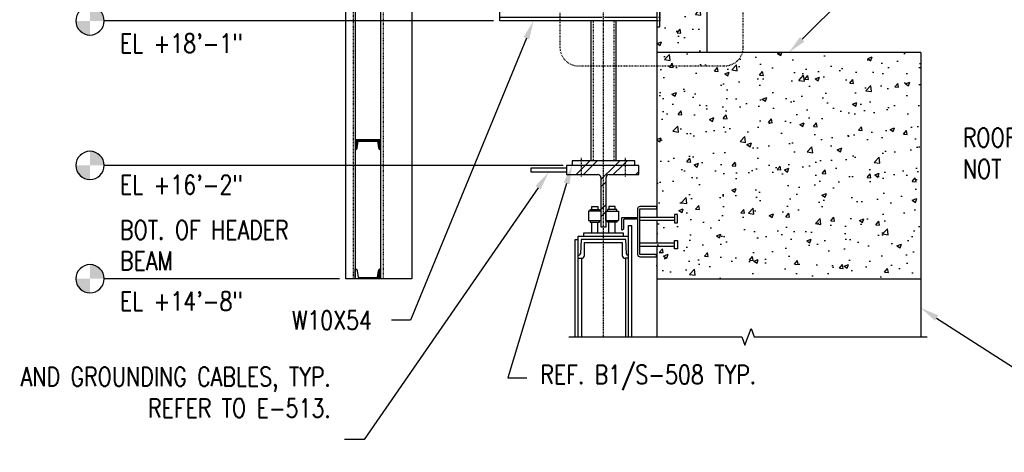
# Model space of a CAD drawing. Header units: inches. Extents: x -241 to 2916, y 110 to 330.
# Tile 35 of 40: x 1827 to 1983, y 110 to 179. Entities that reach past the tile are written whole.
import ezdxf
from ezdxf import colors
from ezdxf.entities.mleader import LeaderData, LeaderLine
from ezdxf.math import Vec2, Vec3

# ---------------------------------------------------------------- set-up
doc = ezdxf.new("R2010")
doc.units = ezdxf.units.IN
doc.header["$MEASUREMENT"] = 0
for name, pattern in [('Center 1_4_', [0.53125, 0.25, -0.09375, 0.09375, -0.09375]), ('Dash', [0.25, 0.125, -0.125]), ('Dash - 1_16_', [0.1875, 0.125, -0.0625]), ('Hidden 3_32_', [0.140625, 0.09375, -0.046875])]:
    doc.linetypes.add(name, pattern=pattern)
for name, color, linetype in [('A-WALL-PATT', 8, 'Continuous'), ('S-ANNO-NOTE', 2, 'Continuous'), ('S-BEAM', 10, 'Continuous'), ('S-BEAM-HDLN', 1, 'Dash'), ('S-COLS', 2, 'Continuous'), ('S-DETL', 90, 'Continuous'), ('S-DETL-CNTR', 1, 'Center 1_4_'), ('S-DETL-GENF', 92, 'Continuous'), ('S-DETL-GENF-HDLN', 1, 'Dash'), ('S-DETL-MEDM', 3, 'Continuous'), ('S-DETL-PATT', 8, 'Continuous'), ('S-DETL-THIN', 1, 'Continuous')]:
    doc.layers.add(name, color=color, linetype=linetype)
doc.layers.add('S-ANNO-SYMB', color=2, linetype='Continuous', lineweight=25)
doc.styles.add('Annotative', font='romans.shx', dxfattribs={"width": 0.8, "height": 0.125})
pattern_1 = [(45, (1915.8617, 98.027), (-2.37588, 2.37588), []), (45, (1915.8617, 101.627), (-2.37588, 2.37588), [])]

# ---------------------------------------------------------------- blocks, each defined once
blk = doc.blocks.new('051200_StructuralFraming-W-Flange - W10X54-1981470-DOOR RAIL SUPPORT 1')
at = {"layer": 'S-BEAM'}
for p, q in [((808.21, 179.88), (808.21, 180.5)), ((833.21, 180.5), (808.21, 180.5)), ((808.21, 179.19), (808.21, 179.88)), ((824.53, 179.88), (808.21, 179.88)), ((808.21, 171.71), (808.21, 179.19)), ((833.21, 179.88), (824.9, 179.88)), ((808.21, 171.01), (808.21, 171.71)), ((808.21, 170.4), (808.21, 171.01)), ((808.21, 171.01), (824.53, 171.01)), ((824.9, 171.01), (833.21, 171.01)), ((822.71, 170.4), (808.21, 170.4)), ((833.21, 170.4), (826.71, 170.4))]:
    blk.add_line(p, q, dxfattribs=at)
at = {"layer": 'S-BEAM-HDLN'}
for p, q in [((833.7, 180.5), (833.21, 180.5)), ((833.7, 180.5), (833.7, 179.88)), ((833.7, 179.88), (833.21, 179.88)), ((833.7, 179.88), (833.7, 179.19)), ((833.7, 179.19), (833.7, 171.71)), ((833.21, 171.01), (833.7, 171.01)), ((833.7, 171.71), (833.7, 171.01)), ((833.7, 171.01), (833.7, 170.4)), ((833.7, 170.4), (833.21, 170.4))]:
    blk.add_line(p, q, dxfattribs=at)
blk = doc.blocks.new('Level Circle AEC')
at = {"layer": 'S-ANNO-SYMB', "lineweight": -3}
h = blk.add_hatch(color=256, dxfattribs=at)
edge = h.paths.add_edge_path()
edge.add_line((373.71, 0), (367.71, 0))
edge.add_arc((373.71, 0), 6, 90, 180, ccw=False)
edge.add_line((373.71, 6), (373.71, 0))
h = blk.add_hatch(color=256, dxfattribs=at)
edge = h.paths.add_edge_path()
edge.add_line((373.71, -6), (373.71, 0))
edge.add_line((373.71, 0), (379.71, 0))
edge.add_arc((373.71, 0), 6, 270, 360, ccw=False)
blk.add_circle((373.71, 0), 6, dxfattribs=at)
blk = doc.blocks.new('051200_StructuralFraming-C-Channel - C4X5_4-V15-DOOR RAIL SUPPORT 2')
at = {"lineweight": -3}
for p, q in [((753.71, 202), (753.71, 200.42)), ((757.71, 202), (753.71, 202)), ((754, 200.72), (754.18, 201.82)), ((754.18, 201.82), (757.24, 201.82)), ((757.24, 201.82), (757.41, 200.72)), ((757.71, 200.42), (757.71, 202))]:
    blk.add_line(p, q, dxfattribs=at)
for centre, start, end in [((753.71, 200.72), 270, 0), ((757.71, 200.72), 180, 270)]:
    blk.add_arc(centre, 0.296, start, end, dxfattribs=at)

msp = doc.modelspace()

# ---------------------------------------------------------------- hatches: boundary and pattern name
at = {"layer": 'A-WALL-PATT', "lineweight": -3}
h = msp.add_hatch(dxfattribs=at)
h.set_pattern_fill('AR-CONC', color=8, style=0)
h.set_pattern_definition([(50, (1094.9367, 6), (7.1726, -0.62752), [0.75, -8.25]), (355, (1094.937, 6), (-1.387513, 7.52192), [0.6, -6.6]), (100.4514, (1095.5344, 5.948), (5.78509, 6.8944), [0.6374, -7.01142]), (46.1842, (1094.937, 8), (10.67241, -1.65519), [1.125, -12.375]), (96.6356, (1095.826, 7.862), (9.34662, 9.74119), [0.9561, -10.51714]), (351.1842, (1094.937, 8), (9.34662, 9.74119), [0.9, -9.9]), (21, (1095.9367, 7.5), (5.96907, -4.02619), [0.75, -8.25]), (326, (1095.937, 7.5), (2.433153, 7.2515), [0.6, -6.6]), (71.4514, (1096.434, 7.1645), (8.402224, 3.22531), [0.6374, -7.01142]), (37.5, (1094.9367, 6), (0.1215986, 3.3289385), [0, -6.52, 0, -6.7, 0, -6.625]), (7.5, (1094.9367, 6), (2.630695, 3.944117), [0, -3.82, 0, -6.37, 0, -2.525]), (327.5, (1092.7067, 6), (5.338224, -0.225549), [0, -2.5, 0, -7.8, 0, -10.35]), (317.5, (1091.7067, 6), (5.831862, 1.00105), [0, -3.25, 0, -5.18, 0, -7.35])])
h.paths.add_polyline_path([(1928.6426, 173.9), (1929.5729, 173.9), (1930.2511, 173.9), (1936.1426, 173.9), (1936.1426, 239.9), (1928.1426, 239.9), (1928.1494, 173.9)])
at = {"layer": 'A-WALL-PATT'}
h = msp.add_hatch(dxfattribs=at)
h.set_pattern_fill('AR-CONC', color=8, style=0)
h.set_pattern_definition([(50, (0, 0), (7.172602, -0.627521), [0.75, -8.25]), (355, (0, 0), (-1.387513, 7.52192), [0.6, -6.6]), (100.45144, (0.598, -0.052), (5.785088, 6.8944), [0.637402, -7.01142]), (46.1842, (0, 2), (10.672413, -1.655193), [1.125, -12.375]), (96.63564, (0.889, 1.862), (9.34662, 9.741186), [0.956103, -10.51714]), (351.18416, (0, 2), (9.34662, 9.741186), [0.9, -9.9]), (21, (1, 1.5), (5.96907, -4.026189), [0.75, -8.25]), (326, (1, 1.5), (2.433153, 7.2515), [0.6, -6.6]), (71.45144, (1.4974, 1.1645), (8.402224, 3.225312), [0.637402, -7.01142]), (37.5, (0, 0), (0.1215986, 3.3289385), [0, -6.52, 0, -6.7, 0, -6.625]), (7.5, (0, 0), (2.6306954, 3.944117), [0, -3.82, 0, -6.37, 0, -2.525]), (327.5, (-2.23, 0), (5.3382244, -0.2255487), [0, -2.5, 0, -7.8, 0, -10.35]), (317.5, (-3.23, 0), (5.831862, 1.00105), [0, -3.25, 0, -5.18, 0, -7.35])])
h.paths.add_polyline_path([(1970.1494, 173.9), (1928.1494, 173.9), (1928.1426, 137.9), (1970.1494, 137.9)])
at = {"layer": 'A-WALL-PATT', "lineweight": -3}
h = msp.add_hatch(dxfattribs=at)
h.set_pattern_fill('FP_3', color=8, style=0, pattern_type=2)
h.set_pattern_definition(pattern_1)
h.paths.add_polyline_path([(1920.0544, 146.15), (1920.0544, 153.9996), (1920.0715, 154.129), (1920.1214, 154.2496), (1920.2009, 154.3531), (1920.3044, 154.4326), (1920.425, 154.4825), (1920.5544, 154.4996), (1925.2994, 154.4996), (1925.2994, 155.9396), (1913.7494, 155.9396), (1913.7494, 154.4996), (1918.7444, 154.4996), (1918.8738, 154.4825), (1918.9944, 154.4326), (1919.098, 154.3531), (1919.1774, 154.2496), (1919.2274, 154.129), (1919.2444, 153.9996), (1919.2444, 146.15)])
h = msp.add_hatch(dxfattribs=at)
h.set_pattern_fill('FP_3', color=8, style=0, pattern_type=2)
h.set_pattern_definition(pattern_1)
h.paths.add_polyline_path([(1924.6494, 155.9396), (1924.6494, 156.6896), (1914.6494, 156.6896), (1914.6494, 155.9396)])
at = {"layer": 'S-DETL-PATT'}
h = msp.add_hatch(dxfattribs=at)
h.set_pattern_fill('STEEL', color=256, scale=2)
h.set_pattern_definition([(45, (199.14528, 6), (-0.176776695, 0.176776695), []), (45, (199.14528, 6.125), (-0.176776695, 0.176776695), [])])
h.paths.add_polyline_path([(1880.6129, 159.816), (1883.6724, 159.816), (1883.8466, 158.716, 0.41421356), (1884.1426, 158.42), (1884.1426, 160), (1880.1426, 160), (1880.1426, 158.42, 0.41421356), (1880.4386, 158.716)])
h = msp.add_hatch(dxfattribs=at)
h.set_pattern_fill('STEEL', color=256, scale=2)
h.set_pattern_definition([(45, (199.14528, 5.9), (-0.176776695, 0.176776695), []), (45, (199.14528, 6.025), (-0.176776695, 0.176776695), [])])
h.paths.add_polyline_path([(1884.1426, 139.48, 0.41421356), (1883.8466, 139.184), (1883.6433, 137.9), (1884.1426, 137.9)])

# ---------------------------------------------------------------- linework, layer by layer
at = {"layer": 'S-ANNO-SYMB', "lineweight": -3}
for p, q in [((1902.1426, 178.945), (1840.1708, 178.945)), ((1913.2385, 155.9396), (1840.1708, 155.9396)), ((1877.6426, 137.9), (1840.1708, 137.9))]:
    msp.add_line(p, q, dxfattribs=at)
at = {"layer": 'S-ANNO-SYMB', "linetype": 'Continuous'}
for points in [[(1936.1426, 173.9), (1936.1426, 187.3474), (1937.4842, 187.8357), (1934.8011, 188.8123), (1936.1426, 189.3006), (1936.1426, 241.7562)], [(1914.1494, 128.648), (1941.6729, 128.648), (1942.1612, 127.3065), (1943.1377, 129.9895), (1943.626, 128.648), (1971.1494, 128.648)]]:
    msp.add_lwpolyline(points, dxfattribs=at)
at = {"layer": 'S-ANNO-SYMB', "linetype": 'Dash', "lineweight": -3}
msp.add_lwpolyline([(1941.9127, 174.7762), (1941.9127, 187.4961, 0.41421356), (1938.9127, 190.4961), (1915.7187, 190.4961, 0.41421356), (1912.7187, 187.4961), (1912.7187, 174.7762, 0.41421356), (1915.7187, 171.7762), (1938.9127, 171.7762, 0.41421356)], format="xyb", close=True, dxfattribs=at)
at = {"layer": 'S-BEAM', "lineweight": -3}
for p, q in [((1928.1426, 239.9), (1928.1426, 147.715)), ((1928.1426, 147.21), (1928.1426, 143.59)), ((1928.1426, 143.085), (1928.1426, 128.648))]:
    msp.add_line(p, q, dxfattribs=at)
at = {"layer": 'S-BEAM'}
msp.add_line((1970.1494, 173.9), (1970.1494, 128.648), dxfattribs=at)
for points in [[(1970.1494, 173.9), (1928.1494, 173.9), (1928.1445, 147.715)], [(1928.1444, 147.21), (1928.1437, 143.59)], [(1928.1436, 143.085), (1928.1426, 137.9), (1970.1494, 137.9)]]:
    msp.add_lwpolyline(points, dxfattribs=at)
at = {"layer": 'S-COLS', "linetype": 'Hidden 3_32_'}
msp.add_line((1884.6426, 137.9), (1884.6426, 229), dxfattribs=at)
at = {"layer": 'S-COLS'}
for p, q in [((1884.1426, 206.42), (1884.1426, 137.9)), ((1889.1426, 196.3343), (1889.1426, 137.9)), ((1889.1426, 137.9), (1884.1426, 137.9))]:
    msp.add_line(p, q, dxfattribs=at)
at = {"layer": 'S-DETL', "lineweight": -3}
for p, q in [((1878.6426, 137.9), (1878.6426, 232.9714)), ((1880.1426, 233.0026), (1880.1426, 137.9)), ((1924.6494, 156.6896), (1914.6494, 156.6896)), ((1914.6494, 156.6896), (1914.6494, 155.9396)), ((1924.6494, 155.9396), (1924.6494, 156.6896)), ((1917.5244, 148.895), (1919.0244, 148.895)), ((1917.5244, 148.645), (1917.5244, 148.895)), ((1917.7744, 148.895), (1917.7744, 149.395)), ((1917.7744, 149.395), (1918.7744, 149.395)), ((1918.7744, 149.395), (1918.7744, 148.895)), ((1919.0244, 148.895), (1919.0244, 148.645)), ((1921.7744, 148.895), (1920.2744, 148.895)), ((1920.2744, 148.895), (1920.2744, 148.645)), ((1921.5244, 149.395), (1920.5244, 149.395)), ((1920.5244, 149.395), (1920.5244, 148.895)), ((1921.5244, 148.895), (1921.5244, 149.395)), ((1921.7744, 148.645), (1921.7744, 148.895)), ((1919.2744, 148.645), (1917.2744, 148.645)), ((1917.2744, 148.645), (1917.2744, 147.145)), ((1919.2744, 147.145), (1919.2744, 148.645)), ((1920.0244, 147.145), (1920.0244, 148.645)), ((1920.0244, 148.645), (1922.0244, 148.645)), ((1922.0244, 148.645), (1922.0244, 147.145)), ((1917.2744, 147.145), (1919.2744, 147.145)), ((1917.5244, 147.145), (1917.5244, 146.895)), ((1917.5244, 146.895), (1919.0244, 146.895)), ((1917.7744, 145.15), (1917.7744, 146.895)), ((1918.7744, 145.15), (1918.7744, 146.895)), ((1919.0244, 146.895), (1919.0244, 147.145)), ((1920.0244, 147.145), (1922.0244, 147.145)), ((1920.2744, 146.895), (1920.2744, 147.145)), ((1921.7744, 146.895), (1920.2744, 146.895)), ((1920.5244, 145.15), (1920.5244, 146.895)), ((1921.5244, 145.15), (1921.5244, 146.895)), ((1921.7744, 147.145), (1921.7744, 146.895)), ((1923.6494, 128.648), (1923.6494, 146.4)), ((1923.6494, 146.4), (1924.1494, 146.4)), ((1924.1494, 128.648), (1924.1494, 146.4)), ((1915.6494, 144.65), (1923.6494, 144.65)), ((1915.6494, 128.648), (1915.6494, 144.65)), ((1922.8369, 145.15), (1916.4619, 145.15)), ((1916.4619, 145.15), (1916.4619, 144.65)), ((1922.8369, 144.65), (1922.8369, 145.15)), ((1915.1494, 128.648), (1915.1494, 144.15)), ((1915.1494, 144.15), (1915.6494, 144.15)), ((1916.0967, 144.15), (1915.9774, 141.8868)), ((1923.2006, 144.15), (1916.0967, 144.15)), ((1916.6472, 141.6237), (1916.6472, 143.65)), ((1916.6472, 143.65), (1922.6501, 143.65)), ((1922.6501, 143.65), (1922.6501, 141.6237)), ((1923.3164, 141.8872), (1923.2006, 144.15)), ((1915.6494, 141.15), (1916.1479, 141.15)), ((1916.1479, 141.15), (1916.1479, 128.648)), ((1923.6494, 141.15), (1923.1494, 141.15)), ((1923.1494, 141.15), (1923.1494, 128.648)), ((1880.1426, 137.9), (1878.6426, 137.9))]:
    msp.add_line(p, q, dxfattribs=at)
at = {"layer": 'S-DETL', "linetype": 'Dash - 1_16_', "lineweight": -3}
for p, q in [((1879.8186, 232.9959), (1879.8186, 137.9)), ((1916.1494, 154.1511), (1916.1494, 157.1511)), ((1923.1494, 154.1511), (1923.1494, 157.1511))]:
    msp.add_line(p, q, dxfattribs=at)
at = {"layer": 'S-DETL'}
msp.add_lwpolyline([(1913.7494, 154.8602), (1908.1244, 154.8602), (1908.1244, 155.5789), (1913.7494, 155.5789)], close=True, dxfattribs=at)
at = {"layer": 'S-DETL', "lineweight": -3}
for centre, radius, start, end in [((1915.7277, 141.9), 0.25, 270, 356.981875), ((1916.1479, 141.65), 0.5, 270, 356.981875), ((1923.1494, 141.65), 0.5, 183.018125, 270), ((1923.566, 141.9), 0.25, 182.928842, 270)]:
    msp.add_arc(centre, radius, start, end, dxfattribs=at)
at = {"layer": 'S-DETL-CNTR', "lineweight": -3}
msp.add_line((1919.6494, 128.648), (1919.6494, 269.6992), dxfattribs=at)
at = {"layer": 'S-DETL-GENF', "lineweight": 30}
for p, q in [((1921.6494, 178.945), (1917.6494, 178.945)), ((1917.6494, 178.945), (1917.6494, 156.6896)), ((1921.6494, 156.6896), (1921.6494, 178.945))]:
    msp.add_line(p, q, dxfattribs=at)
at = {"layer": 'S-DETL-GENF-HDLN'}
for p, q in [((1917.9984, 178.945), (1917.9984, 156.6896)), ((1921.3004, 178.945), (1921.3004, 156.6896))]:
    msp.add_line(p, q, dxfattribs=at)
at = {"layer": 'S-DETL-MEDM', "lineweight": -3}
for p, q in [((1928.6426, 177.995), (1928.6426, 189.995)), ((1928.1426, 177.995), (1928.6426, 177.995))]:
    msp.add_line(p, q, dxfattribs=at)
at = {"layer": 'S-DETL-MEDM', "linetype": 'Continuous'}
for p, q in [((1925.4619, 147.715), (1930.9737, 147.715)), ((1925.4619, 147.21), (1930.9737, 147.21)), ((1925.4622, 143.59), (1930.974, 143.59)), ((1925.4622, 143.085), (1930.974, 143.085))]:
    msp.add_line(p, q, dxfattribs=at)
for points in [[(1925.4619, 141.4), (1928.0869, 141.4), (1928.0869, 141.775), (1925.4619, 141.7706), (1925.4619, 149.025), (1928.1494, 149.025), (1928.1494, 149.4), (1925.4619, 149.4, 0.41421356), (1925.0869, 149.025), (1925.0869, 141.775, 0.41421356)], [(1922.5869, 145.65), (1922.5869, 147.65), (1925.0869, 147.65, -0.44308402), (1924.8369, 147.4), (1923.0289, 147.4, 0.46157835), (1922.8369, 147.208), (1922.8369, 145.9, -0.47164316)]]:
    msp.add_lwpolyline(points, format="xyb", close=True, dxfattribs=at)
for points in [[(1931.4462, 148.1318), (1930.9737, 148.1318), (1930.9737, 146.7932), (1931.4462, 146.7932)], [(1931.4464, 142.6682), (1930.974, 142.6682), (1930.974, 144.0068), (1931.4464, 144.0068)]]:
    msp.add_lwpolyline(points, close=True, dxfattribs=at)
at = {"layer": 'S-DETL-THIN', "lineweight": -3}
for p, q in [((1913.7494, 155.9396), (1913.7494, 154.4996)), ((1925.2994, 155.9396), (1913.7494, 155.9396)), ((1925.2994, 154.4996), (1925.2994, 155.9396)), ((1913.7494, 154.4996), (1918.7444, 154.4996)), ((1919.2444, 153.9996), (1919.2444, 146.15)), ((1920.0544, 146.15), (1920.0544, 153.9996)), ((1920.5544, 154.4996), (1925.2994, 154.4996)), ((1919.2444, 146.15), (1920.0544, 146.15))]:
    msp.add_line(p, q, dxfattribs=at)
for centre, start, end in [((1918.7444, 153.9996), 360, 90), ((1920.5544, 153.9996), 90, 180)]:
    msp.add_arc(centre, 0.5, start, end, dxfattribs=at)

# ---------------------------------------------------------------- block references
at = {"layer": 'S-ANNO-SYMB', "lineweight": -3, "xscale": -0.375, "yscale": 0.375, "zscale": 0.375}
for p in [(1978.061, 178.945), (1978.061, 155.9396), (1978.061, 137.9)]:
    msp.add_blockref('Level Circle AEC', p, dxfattribs=at)
at = {"layer": 'S-BEAM-HDLN', "lineweight": -3}
msp.add_blockref('051200_StructuralFraming-W-Flange - W10X54-1981470-DOOR RAIL SUPPORT 1', (1094.9367, 8.545), dxfattribs=at)
at = {"layer": 'S-DETL-THIN', "lineweight": -3}
msp.add_blockref('051200_StructuralFraming-C-Channel - C4X5_4-V15-DOOR RAIL SUPPORT 2', (1126.4367, -42), dxfattribs=at)
at = {"layer": 'S-DETL-THIN', "lineweight": -3, "xscale": -1, "rotation": 180}
msp.add_blockref('051200_StructuralFraming-C-Channel - C4X5_4-V15-DOOR RAIL SUPPORT 2', (1126.4367, 339.9), dxfattribs=at)

# ---------------------------------------------------------------- texts
at = {"layer": 'S-ANNO-NOTE', "lineweight": -3, "char_height": 3, "attachment_point": 1, "line_spacing_factor": 0.981704, "style": 'Annotative'}
for s, insert, width in [('\\A1;\\pxt3.2,6.4,9.6,12.8,16,19.2,22.4,25.6,28.8,32,35.2,38.4,41.6,44.8,48,51.2,54.4,57.6,60.8,64,67.2,70.4,73.6,76.8,80,83.2,86.4,89.6,92.8,96,99.2,102.4;EL +18\'-1"', (1842.682, 176.8721), 31.400315), ('\\A1;\\pxt3.2,6.4,9.6,12.8,16,19.2,22.4,25.6,28.8,32,35.2,38.4,41.6,44.8,48,51.2,54.4,57.6,60.8,64,67.2,70.4,73.6,76.8,80,83.2,86.4,89.6,92.8,96,99.2,102.4;EL +16\'-2"', (1842.682, 154.3667), 31.400315), ('\\pxt3.2,6.4,9.6,12.8,16,19.2,22.4,25.6,28.8,32,35.2,38.4,41.6,44.8,48,51.2,54.4,57.6,60.8,64,67.2,70.4,73.6,76.8,80,83.2,86.4,89.6,92.8,96,99.2,102.4;BOT. OF HEADER BEAM', (1842.682, 147.1691), 31.085351), ('\\A1;\\pxt3.2,6.4,9.6,12.8,16,19.2,22.4,25.6,28.8,32,35.2,38.4,41.6,44.8,48,51.2,54.4,57.6,60.8,64,67.2,70.4,73.6,76.8,80,83.2,86.4,89.6,92.8,96,99.2,102.4;EL +14\'-8"', (1842.682, 135.8271), 31.400315)]:
    msp.add_mtext(s, dxfattribs=dict(at, insert=insert, width=width))
at = {"layer": 'S-ANNO-NOTE', "lineweight": -3, "insert": (1976.8399, 161.8671), "char_height": 3, "width": 24.77074, "attachment_point": 1, "style": 'Annotative'}
msp.add_mtext('ROOF PANEL NOT SHOWN', dxfattribs=at)

# ---------------------------------------------------------------- leaders
at = {"layer": 'S-ANNO-NOTE', "lineweight": -3}
ml = msp.add_multileader_mtext('Standard', dxfattribs=at)
ml.set_content('HEADER BEAM', color=256, style='Annotative')
ml.set_leader_properties(color=1, linetype='ByLayer', lineweight=-1)
ml.build(insert=Vec2(0, 0))
ml.multileader.update_dxf_attribs({"text_right_attachment_type": 3, "dogleg_length": 0.125, "arrow_head_size": 3, "scale": 24})
ctx = ml.context
ctx.base_point, ctx.scale, ctx.char_height, ctx.arrow_head_size, ctx.landing_gap_size, ctx.plane_origin = Vec3(1968.6651, 190.346), 24, 3, 3, 2.16, Vec3(1936.1661, 169.9688)
ctx.right_attachment = 3
notes = []
notes.append((ctx, [(0, (1, 1, 0), (1965.6651, 190.346), (1, 0), 3, [(0, [(1949.1494, 173.9)], 0, [])])]))
ctx.mtext.insert, ctx.mtext.width, ctx.mtext.flow_direction = Vec3(1970.8251, 191.846), 21.021798, 5
ml = msp.add_multileader_mtext('Standard', dxfattribs=at)
ml.set_content('W10X54', color=256, style='Annotative')
ml.set_leader_properties(color=1, linetype='ByLayer', lineweight=-1)
ml.build(insert=Vec2(0, 0))
ml.multileader.update_dxf_attribs({"text_right_attachment_type": 3, "dogleg_length": 0.125, "arrow_head_size": 3, "scale": 24})
ctx = ml.context
ctx.base_point, ctx.scale, ctx.char_height, ctx.arrow_head_size, ctx.landing_gap_size, ctx.plane_origin = Vec3(1867.8831, 131.2979), 24, 3, 3, 2.16, Vec3(1907.8785, 175.3011)
ctx.right_attachment = 3
notes.append((ctx, [(0, (1, 1, 0), (1888.9174, 131.2979), (-1, 0), 3, [(0, [(1908.5191, 178.945)], 0, [])])]))
ctx.mtext.insert, ctx.mtext.width, ctx.mtext.flow_direction = Vec3(1870.0431, 132.7979), 13.714286, 5
ml = msp.add_multileader_mtext('Standard', dxfattribs=at)
ml.set_content('REF. B1/S-508 TYP.', color=256, style='Annotative')
ml.set_leader_properties(color=1, linetype='ByLayer', lineweight=-1)
ml.build(insert=Vec2(0, 0))
ml.multileader.update_dxf_attribs({"text_right_attachment_type": 3, "dogleg_length": 0.125, "arrow_head_size": 3, "scale": 24})
ctx = ml.context
ctx.base_point, ctx.scale, ctx.char_height, ctx.arrow_head_size, ctx.landing_gap_size, ctx.plane_origin = Vec3(1907.4432, 122.1463), 24, 3, 3, 2.16, Vec3(1919.7596, 158.1977)
ctx.right_attachment = 3
notes.append((ctx, [(1, (1, 1, 0), (1904.4432, 122.1463), (1, 0), 3, [(0, [(1914.6494, 155.9396)], 0, [])])]))
ctx.mtext.insert, ctx.mtext.flow_direction = Vec3(1909.6032, 124.1463), 5
ml = msp.add_multileader_mtext('Standard', dxfattribs=at)
ml.set_content('FOUR WAY ROLLER BRACKET CONNECTED TO WT FOR POWER AND GROUNDING CABLES, TYP.\\PREFER TO E-513.', color=256, style='Annotative')
ml.set_leader_properties(color=1, linetype='ByLayer', lineweight=-1)
ml.build(insert=Vec2(0, 0))
ml.multileader.update_dxf_attribs({"text_right_attachment_type": 3, "dogleg_length": 0.375, "arrow_head_size": 3, "scale": 24})
ctx = ml.context
ctx.base_point, ctx.scale, ctx.char_height, ctx.arrow_head_size, ctx.landing_gap_size, ctx.plane_origin = Vec3(1787.2396, 122.3042), 24, 3, 3, 2.16, Vec3(1870.5004, 109.746)
ctx.right_attachment, ctx.text_align_type = 3, 2
notes.append((ctx, [(0, (1, 1, 0), (1881.5858, 112.3042), (-1, 0), 3.1691, [(0, [(1910.9369, 154.8602)], 0, [])])]))
ctx.mtext.insert, ctx.mtext.width, ctx.mtext.alignment, ctx.mtext.flow_direction = Vec3(1876.2568, 123.8042), 88.226096, 3, 5
ml = msp.add_multileader_mtext('Standard', dxfattribs=at)
ml.set_content('PILASTER BEYOND', color=256, style='Annotative')
ml.set_leader_properties(color=1, linetype='ByLayer', lineweight=-1)
ml.build(insert=Vec2(0, 0))
ml.multileader.update_dxf_attribs({"text_right_attachment_type": 3, "dogleg_length": 0.125, "arrow_head_size": 3, "scale": 24})
ctx = ml.context
ctx.base_point, ctx.scale, ctx.char_height, ctx.arrow_head_size, ctx.landing_gap_size, ctx.plane_origin = Vec3(1988.5041, 123.373), 24, 3, 3, 2.16, Vec3(1956.005, 143.7502)
ctx.right_attachment = 3
notes.append((ctx, [(0, (1, 1, 0), (1985.5041, 123.373), (1, 0), 3, [(0, [(1970.1494, 133.274)], 0, [])])]))
ctx.mtext.insert, ctx.mtext.width, ctx.mtext.flow_direction = Vec3(1990.6641, 124.873), 21.021798, 5
for ctx, leaders in notes:
    for number, flags, end, landing, length, lines in leaders:
        leader = LeaderData()
        leader.index, (leader.has_last_leader_line, leader.has_dogleg_vector, leader.attachment_direction) = number, flags
        leader.last_leader_point, leader.dogleg_vector, leader.dogleg_length = Vec3(end), Vec3(landing), length
        for number, points, colour, breaks in lines:
            line = LeaderLine()
            line.index, line.vertices, line.color, line.breaks = number, Vec3.list(points), colors.encode_raw_color(colour), breaks
            leader.lines.append(line)
        ctx.leaders.append(leader)

doc.saveas('drawing.dxf')
